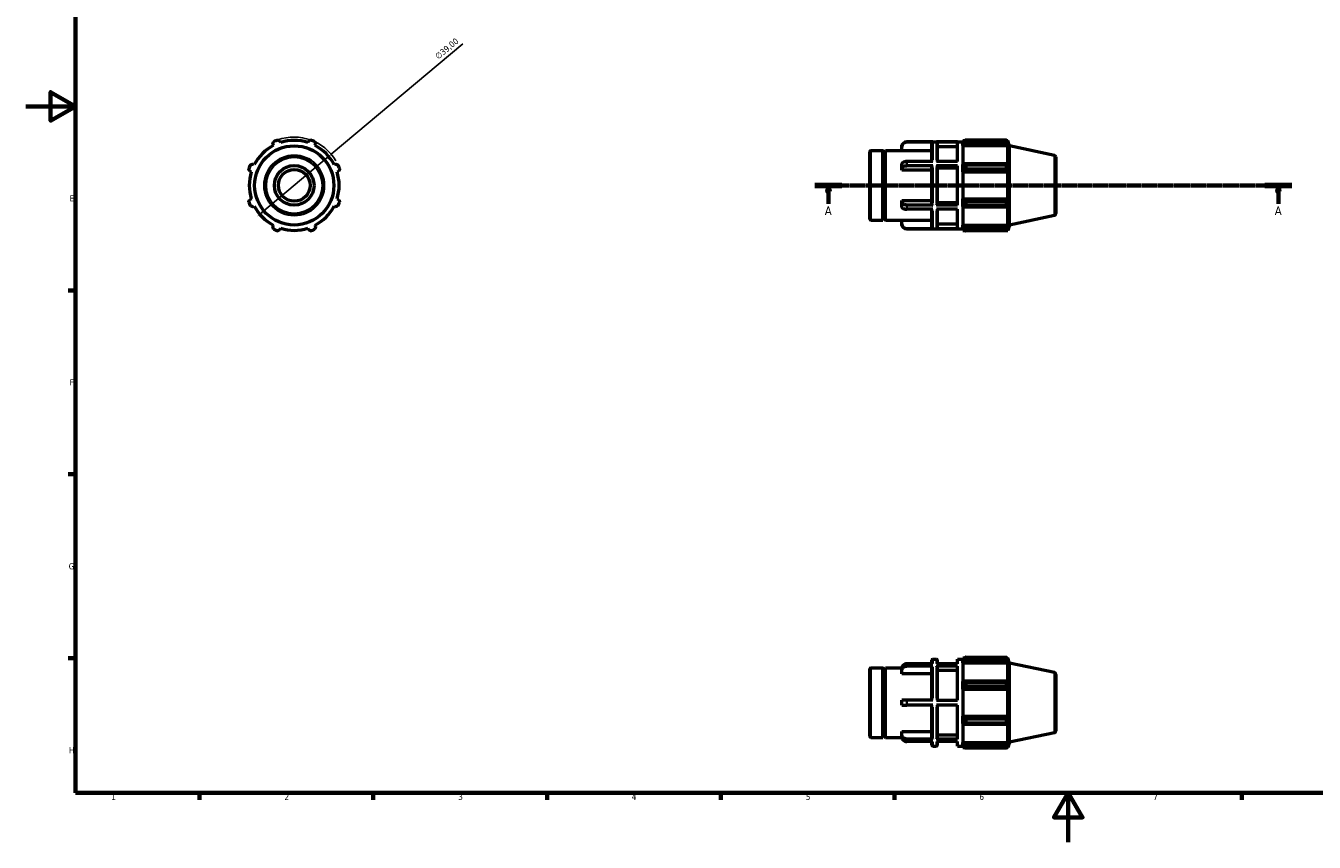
# Model space of a CAD drawing. Header units: millimetres. Extents: x 0 to 899, y 0 to 619.
# Tile 1 of 4: x 0 to 520, y 0 to 330. Entities that reach past the tile are written whole.
import ezdxf

# ---------------------------------------------------------------- set-up
doc = ezdxf.new("R2010")
doc.units = ezdxf.units.MM
doc.linetypes.add('CHAIN', pattern=[0.7087, 0.4724, -0.0591, 0.1181, -0.0591])
for name, color, linetype, lineweight in [('Border (ISO)', 7, 'Continuous', 70), ('Dimension (ISO)', 7, 'Continuous', 25), ('Section Line (ISO)', 7, 'CHAIN', 70), ('Visible (ISO)', 7, 'Continuous', 50), ('Visible Narrow (ISO)', 7, 'Continuous', 35)]:
    doc.layers.add(name, color=color, linetype=linetype, lineweight=lineweight)
doc.styles.add('Label Text (ISO)', font='tahoma.ttf')
doc.styles.add('Note Text (ISO)', font='tahoma.ttf')
doc.dimstyles.new('Default (ISO)', dxfattribs={"dimtxt": 2.5, "dimasz": 2.5, "dimexe": 3.175, "dimexo": 0, "dimgap": 0.762, "dimtad": 1, "dimrnd": 1e-08, "dimzin": 0, "dimtxsty": 'Note Text (ISO)', "dimcen": 0.09, "dimdle": 10, "dimclrd": 256, "dimclre": 256, "dimclrt": 232, "dimazin": 0, "dimtfac": 1.40208, "dimtmove": 0, "dimatfit": 3, "dimfxl": 1, "dimtolj": 1, "dimtzin": 0, "dimlwd": -1, "dimlwe": -1, "dimarcsym": 0})

# ---------------------------------------------------------------- blocks, each defined once
blk = doc.blocks.new('Borders Default Border')
at = {"layer": 'Border (ISO)'}
for p, q in [((20, 222.75), (17.1, 222.75)), ((20, 148.5), (17.1, 148.5)), ((20, 74.25), (17.1, 74.25)), ((70.08, 20), (70.08, 17.1)), ((140.17, 20), (140.17, 17.1)), ((210.25, 20), (210.25, 17.1)), ((280.33, 20), (280.33, 17.1)), ((350.42, 20), (350.42, 17.1)), ((490.58, 20), (490.58, 17.1))]:
    blk.add_line(p, q, dxfattribs=at)
at = {"layer": 'Border (ISO)', "flags": 128}
for points in [[(20, 20), (20, 574), (821, 574), (821, 20), (20, 20)], [(0, 297), (20, 297), (10, 302.77), (10, 291.23), (20, 297)], [(420.5, 0), (420.5, 20), (414.73, 10), (426.27, 10), (420.5, 20)]]:
    blk.add_lwpolyline(points, dxfattribs=at)
at = {"layer": 'Border (ISO)', "color": 232, "true_color": 0xca0064, "char_height": 2.5, "attachment_point": 7, "style": 'Note Text (ISO)'}
for s, insert in [('E', (17.64, 258.63)), ('F', (17.7, 184.38)), ('G', (17.31, 110.08)), ('H', (17.44, 35.88)), ('1', (34.48, 17.1)), ('2', (104.37, 17.1)), ('3', (174.43, 17.05)), ('4', (244.42, 17.1)), ('5', (314.64, 17.05)), ('6', (384.66, 17.05)), ('7', (454.77, 17.1))]:
    blk.add_mtext(s, dxfattribs=dict(at, insert=insert))
blk = doc.blocks.new('2dTransSection0')
at = {"layer": 'Section Line (ISO)', "linetype": 'CHAIN'}
blk.add_line((318.33, 265.11), (510.73, 265.11), dxfattribs=at)
at = {"layer": 'Section Line (ISO)', "linetype": 'Continuous', "lineweight": 140}
for p, q in [((318.33, 265.11), (329.23, 265.11)), ((499.83, 265.11), (510.73, 265.11))]:
    blk.add_line(p, q, dxfattribs=at)
at = {"layer": 'Section Line (ISO)', "linetype": 'Continuous'}
for p, q in [((323.78, 265.11), (323.28, 262.61)), ((323.78, 262.61), (323.78, 265.11)), ((324.28, 262.61), (323.78, 265.11)), ((505.28, 265.11), (504.78, 262.61)), ((505.28, 262.61), (505.28, 265.11)), ((505.78, 262.61), (505.28, 265.11)), ((323.28, 262.61), (324.28, 262.61)), ((323.78, 257.71), (323.78, 262.61)), ((504.78, 262.61), (505.78, 262.61)), ((505.28, 257.71), (505.28, 262.61))]:
    blk.add_line(p, q, dxfattribs=at)
at = {"layer": 'Section Line (ISO)', "linetype": 'Continuous', "flags": 128}
for points in [[(324.28, 262.61), (323.78, 265.11), (323.28, 262.61), (324.28, 262.61)], [(505.78, 262.61), (505.28, 265.11), (504.78, 262.61), (505.78, 262.61)]]:
    blk.add_lwpolyline(points, dxfattribs=at)
at = {"layer": 'Section Line (ISO)'}
for points in [[(324.28, 262.61), (323.78, 265.11), (323.28, 262.61), (324.28, 262.61)], [(505.78, 262.61), (505.28, 265.11), (504.78, 262.61), (505.78, 262.61)]]:
    blk.add_solid(points, dxfattribs=at)
at = {"layer": 'Section Line (ISO)', "char_height": 3.5, "attachment_point": 7, "style": 'Label Text (ISO)'}
for insert in [(322.29, 253.11), (503.79, 253.11)]:
    blk.add_mtext('A', dxfattribs=dict(at, insert=insert))
blk = doc.blocks.new('*D7')
at = {"layer": 'Defpoints', "color": 0, "transparency": 16777216}
for p in [(123.21, 277.65), (93.35, 252.57)]:
    blk.add_point(p, dxfattribs=at)
at = {"layer": 'Dimension (ISO)', "transparency": 16777216}
for p, q in [((123.21, 277.65), (176.35, 322.27)), ((95.26, 254.17), (121.3, 276.04))]:
    blk.add_line(p, q, dxfattribs=at)
blk.add_arc((108.28, 265.11), 19.5, 30.6913, 109.792, dxfattribs=at)
for points in [[(121.03, 276.36), (121.57, 275.72), (123.21, 277.65)], [(94.99, 254.49), (95.53, 253.86), (93.35, 252.57)]]:
    blk.add_solid(points, dxfattribs=at)
at = {"layer": 'Dimension (ISO)', "color": 232, "true_color": 0xca0064, "transparency": 16777216, "insert": (164.8, 317.76), "char_height": 2.5, "attachment_point": 1, "rotation": 40.0203, "style": 'Note Text (ISO)'}
blk.add_mtext('\\A1;∅39,00', dxfattribs=at)

msp = doc.modelspace()

# ---------------------------------------------------------------- linework, layer by layer
at = {"layer": 'Visible (ISO)'}
for p, q in [((99.637, 281.711), (99.908, 281.192)), ((102.828, 282.402), (102.652, 282.96)), ((113.911, 282.96), (113.735, 282.402)), ((116.655, 281.192), (116.925, 281.711)), ((353.388, 280.676), (353.388, 280.707)), ((353.388, 279.113), (353.388, 280.676)), ((355.338, 282.657), (378.031, 282.657)), ((365.851, 282.629), (355.338, 282.629)), ((365.531, 274.712), (365.531, 282.309)), ((375.888, 282.629), (367.354, 282.629)), ((367.674, 282.309), (367.674, 274.712)), ((375.888, 280.676), (367.674, 280.676)), ((375.888, 274.712), (375.888, 282.629)), ((378.031, 283.242), (378.031, 282.588)), ((378.031, 283.242), (378.861, 283.242)), ((378.421, 282.96), (378.031, 282.588)), ((378.031, 281.365), (378.031, 282.588)), ((378.031, 281.365), (378.421, 281.711)), ((378.031, 281.192), (378.031, 281.365)), ((378.031, 281.192), (378.031, 273.57)), ((378.031, 281.192), (396.083, 281.192)), ((378.421, 281.711), (395.893, 281.711)), ((379.201, 283.455), (379.201, 282.749)), ((379.201, 283.455), (395.639, 283.455)), ((395.639, 282.749), (379.201, 282.749)), ((395.639, 282.749), (395.639, 283.455)), ((395.75, 283.242), (396.083, 283.242)), ((396.083, 282.402), (395.893, 282.96)), ((395.893, 281.711), (396.083, 281.192)), ((396.781, 281.092), (396.083, 283.242)), ((396.083, 282.402), (396.083, 283.242)), ((396.083, 273.48), (396.083, 281.192)), ((396.781, 249.121), (396.781, 281.092)), ((414.898, 277.241), (396.781, 281.092)), ((340.531, 251.387), (340.531, 278.827)), ((340.851, 279.147), (345.731, 279.147)), ((345.731, 251.067), (345.731, 279.147)), ((346.231, 278.647), (345.731, 279.147)), ((346.231, 278.647), (346.731, 279.147)), ((346.231, 251.567), (346.231, 278.647)), ((346.731, 251.067), (346.731, 279.147)), ((346.731, 279.147), (353.388, 279.147)), ((365.531, 279.113), (353.388, 279.113)), ((415.531, 276.459), (415.531, 253.754)), ((90.428, 270.736), (90.986, 270.56)), ((92.195, 273.48), (91.676, 273.75)), ((124.886, 273.75), (124.367, 273.48)), ((125.577, 270.56), (126.135, 270.736)), ((353.388, 272.047), (353.388, 273.736)), ((353.388, 271.265), (353.388, 272.047)), ((365.531, 271.265), (353.388, 271.265)), ((365.851, 274.712), (355.338, 274.712)), ((365.851, 273.024), (355.338, 273.024)), ((365.531, 257.35), (365.531, 272.863)), ((375.888, 274.712), (367.354, 274.712)), ((375.888, 273.024), (367.354, 273.024)), ((367.674, 272.863), (367.674, 257.35)), ((375.888, 272.047), (367.674, 272.047)), ((375.888, 257.189), (375.888, 273.024)), ((378.421, 273.75), (378.031, 273.57)), ((378.031, 270.618), (378.031, 273.57)), ((378.031, 270.618), (378.421, 270.736)), ((378.031, 270.56), (378.031, 270.618)), ((378.031, 270.56), (378.031, 259.653)), ((378.031, 270.56), (396.083, 270.56)), ((395.893, 273.75), (378.421, 273.75)), ((378.421, 270.736), (395.893, 270.736)), ((379.201, 273.412), (379.201, 271.709)), ((379.201, 273.412), (395.639, 273.412)), ((395.639, 271.709), (379.201, 271.709)), ((395.639, 271.709), (395.639, 273.412)), ((396.083, 273.48), (395.893, 273.75)), ((395.893, 270.736), (396.083, 270.56)), ((396.083, 259.653), (396.083, 270.56)), ((90.986, 259.653), (90.428, 259.477)), ((91.676, 256.463), (92.195, 256.733)), ((124.367, 256.733), (124.886, 256.463)), ((126.135, 259.477), (125.577, 259.653)), ((353.388, 258.166), (353.388, 258.948)), ((353.388, 258.948), (365.531, 258.948)), ((353.388, 256.477), (353.388, 258.166)), ((365.851, 257.189), (355.338, 257.189)), ((365.851, 255.501), (355.338, 255.501)), ((365.531, 247.904), (365.531, 255.501)), ((375.888, 257.189), (367.354, 257.189)), ((375.888, 255.501), (367.354, 255.501)), ((367.674, 258.166), (375.888, 258.166)), ((367.674, 255.501), (367.674, 247.904)), ((375.888, 247.584), (375.888, 255.501)), ((378.031, 259.595), (378.031, 259.653)), ((378.031, 259.653), (396.083, 259.653)), ((378.421, 259.477), (378.031, 259.595)), ((378.031, 256.643), (378.031, 259.595)), ((378.031, 256.643), (378.421, 256.463)), ((378.031, 256.643), (378.031, 249.021)), ((395.893, 259.477), (378.421, 259.477)), ((378.421, 256.463), (395.893, 256.463)), ((379.201, 258.504), (379.201, 256.801)), ((379.201, 258.504), (395.639, 258.504)), ((395.639, 256.801), (379.201, 256.801)), ((395.639, 256.801), (395.639, 258.504)), ((396.083, 259.653), (395.893, 259.477)), ((395.893, 256.463), (396.083, 256.733)), ((396.083, 249.021), (396.083, 256.733)), ((340.851, 251.067), (345.731, 251.067)), ((346.231, 251.567), (345.731, 251.067)), ((346.231, 251.567), (346.731, 251.067)), ((346.731, 251.067), (353.388, 251.067)), ((353.388, 249.537), (353.388, 251.1)), ((353.388, 251.1), (365.531, 251.1)), ((353.388, 249.507), (353.388, 249.537)), ((367.674, 249.537), (375.888, 249.537)), ((414.898, 252.972), (396.781, 249.121)), ((99.908, 249.021), (99.637, 248.502)), ((102.652, 247.253), (102.828, 247.811)), ((113.735, 247.811), (113.911, 247.253)), ((116.925, 248.502), (116.655, 249.021)), ((365.851, 247.584), (355.338, 247.584)), ((355.338, 247.557), (378.031, 247.557)), ((375.888, 247.584), (367.354, 247.584)), ((378.031, 248.848), (378.031, 249.021)), ((378.031, 249.021), (396.083, 249.021)), ((378.031, 247.625), (378.031, 248.848)), ((378.421, 248.502), (378.031, 248.848)), ((378.031, 247.625), (378.421, 247.253)), ((378.031, 247.625), (378.031, 246.972)), ((378.031, 246.972), (378.861, 246.972)), ((395.893, 248.502), (378.421, 248.502)), ((379.201, 247.464), (379.201, 246.758)), ((379.201, 247.464), (395.639, 247.464)), ((395.639, 246.758), (379.201, 246.758)), ((395.639, 246.758), (395.639, 247.464)), ((395.75, 246.972), (396.083, 246.972)), ((396.083, 249.021), (395.893, 248.502)), ((395.893, 247.253), (396.083, 247.811)), ((396.781, 249.121), (396.083, 246.972)), ((396.083, 246.972), (396.083, 247.811)), ((365.531, 72.012), (365.531, 73.58)), ((365.851, 73.9), (367.354, 73.9)), ((367.674, 73.58), (367.674, 72.012)), ((375.888, 72.012), (375.888, 73.9)), ((375.888, 73.9), (378.031, 73.9)), ((378.031, 74.485), (378.031, 73.831)), ((378.031, 74.485), (378.861, 74.485)), ((378.421, 74.203), (378.031, 73.831)), ((378.031, 72.609), (378.031, 73.831)), ((378.031, 72.609), (378.421, 72.954)), ((378.421, 72.954), (395.893, 72.954)), ((379.201, 74.698), (379.201, 73.993)), ((379.201, 74.698), (395.639, 74.698)), ((395.639, 73.993), (379.201, 73.993)), ((395.639, 73.993), (395.639, 74.698)), ((395.75, 74.485), (396.083, 74.485)), ((396.083, 73.645), (395.893, 74.203)), ((395.893, 72.954), (396.083, 72.436)), ((396.781, 72.335), (396.083, 74.485)), ((396.083, 73.645), (396.083, 74.485)), ((340.531, 42.63), (340.531, 70.07)), ((340.851, 70.39), (345.731, 70.39)), ((345.731, 42.31), (345.731, 70.39)), ((346.231, 69.89), (345.731, 70.39)), ((346.231, 69.89), (346.731, 70.39)), ((346.231, 42.81), (346.231, 69.89)), ((346.731, 42.31), (346.731, 70.39)), ((346.731, 70.39), (353.39, 70.39)), ((353.388, 69.346), (353.388, 70.321)), ((353.388, 67.992), (353.388, 69.346)), ((365.531, 67.992), (353.388, 67.992)), ((365.851, 72.012), (355.338, 72.012)), ((365.851, 71.037), (355.338, 71.037)), ((365.531, 57.325), (365.531, 70.76)), ((375.888, 72.012), (367.354, 72.012)), ((375.888, 71.037), (367.354, 71.037)), ((367.674, 70.76), (367.674, 57.325)), ((375.888, 69.346), (367.674, 69.346)), ((375.888, 57.325), (375.888, 71.037)), ((378.031, 72.436), (378.031, 72.609)), ((378.031, 72.436), (378.031, 64.813)), ((378.031, 72.436), (396.083, 72.436)), ((396.083, 64.723), (396.083, 72.436)), ((396.781, 40.364), (396.781, 72.335)), ((414.898, 68.484), (396.781, 72.335)), ((415.531, 67.702), (415.531, 44.997)), ((378.421, 64.994), (378.031, 64.813)), ((378.031, 61.862), (378.031, 64.813)), ((395.893, 64.994), (378.421, 64.994)), ((379.201, 64.655), (379.201, 62.952)), ((379.201, 64.655), (395.639, 64.655)), ((395.639, 62.952), (379.201, 62.952)), ((395.639, 62.952), (395.639, 64.655)), ((396.083, 64.723), (395.893, 64.994)), ((353.388, 55.375), (353.388, 57.325)), ((365.851, 57.325), (355.338, 57.325)), ((367.354, 57.325), (375.888, 57.325)), ((378.031, 61.862), (378.421, 61.979)), ((378.031, 61.803), (378.031, 61.862)), ((378.031, 61.803), (378.031, 50.896)), ((378.031, 61.803), (396.083, 61.803)), ((378.421, 61.979), (395.893, 61.979)), ((395.893, 61.979), (396.083, 61.803)), ((396.083, 50.896), (396.083, 61.803)), ((365.851, 55.375), (355.338, 55.375)), ((365.531, 41.939), (365.531, 55.375)), ((375.888, 55.375), (367.354, 55.375)), ((367.674, 55.375), (367.674, 41.939)), ((375.888, 41.662), (375.888, 55.375)), ((378.031, 50.838), (378.031, 50.896)), ((378.031, 50.896), (396.083, 50.896)), ((378.031, 47.886), (378.031, 50.838)), ((378.421, 50.72), (378.031, 50.838)), ((378.031, 47.886), (378.031, 40.264)), ((378.031, 47.886), (378.421, 47.706)), ((395.893, 50.72), (378.421, 50.72)), ((378.421, 47.706), (395.893, 47.706)), ((379.201, 49.747), (379.201, 48.044)), ((379.201, 49.747), (395.639, 49.747)), ((395.639, 48.044), (379.201, 48.044)), ((395.639, 48.044), (395.639, 49.747)), ((396.083, 50.896), (395.893, 50.72)), ((395.893, 47.706), (396.083, 47.976)), ((396.083, 40.264), (396.083, 47.976)), ((340.851, 42.31), (345.731, 42.31)), ((346.231, 42.81), (345.731, 42.31)), ((346.231, 42.81), (346.731, 42.31)), ((346.731, 42.31), (353.39, 42.31)), ((353.388, 43.354), (353.388, 44.707)), ((353.388, 44.707), (365.531, 44.707)), ((353.388, 42.379), (353.388, 43.354)), ((365.851, 41.662), (355.338, 41.662)), ((375.888, 41.662), (367.354, 41.662)), ((367.674, 43.354), (375.888, 43.354)), ((414.898, 44.215), (396.781, 40.364)), ((365.851, 40.687), (355.338, 40.687)), ((365.531, 39.12), (365.531, 40.687)), ((365.851, 38.8), (367.354, 38.8)), ((375.888, 40.687), (367.354, 40.687)), ((367.674, 40.687), (367.674, 39.12)), ((375.888, 38.8), (375.888, 40.687)), ((375.888, 38.8), (378.031, 38.8)), ((378.031, 40.091), (378.031, 40.264)), ((378.031, 40.264), (396.083, 40.264)), ((378.031, 38.868), (378.031, 40.091)), ((378.421, 39.745), (378.031, 40.091)), ((378.031, 38.868), (378.031, 38.215)), ((378.031, 38.868), (378.421, 38.496)), ((378.031, 38.215), (378.861, 38.215)), ((395.893, 39.745), (378.421, 39.745)), ((379.201, 38.707), (379.201, 38.002)), ((379.201, 38.707), (395.639, 38.707)), ((395.639, 38.002), (379.201, 38.002)), ((395.639, 38.002), (395.639, 38.707)), ((395.75, 38.215), (396.083, 38.215)), ((396.083, 40.264), (395.893, 39.745)), ((395.893, 38.496), (396.083, 39.054)), ((396.781, 40.364), (396.083, 38.215)), ((396.083, 38.215), (396.083, 39.054))]:
    msp.add_line(p, q, dxfattribs=at)
for radius in [15.985, 8, 6.4]:
    msp.add_circle((108.281, 265.107), radius, dxfattribs=at)
for centre, radius, start, end in [((108.281, 265.107), 18.135, 117.5, 152.5), ((108.281, 265.107), 19.5, 109.79198, 115.20802), ((108.281, 265.107), 18.135, 72.5, 107.5), ((108.281, 265.107), 19.5, 64.79198, 70.20802), ((108.281, 265.107), 18.135, 27.5, 62.5), ((355.338, 280.707), 1.95, 90, 180), ((340.851, 278.827), 0.32, 90, 180), ((414.731, 276.459), 0.8, 0, 78), ((108.281, 265.107), 19.5, 154.79198, 160.20802), ((108.281, 265.107), 18.135, 162.5, 197.5), ((108.281, 265.107), 18.135, 342.5, 17.5), ((108.281, 265.107), 19.5, 19.79198, 25.20802), ((108.281, 265.107), 19.5, 199.79198, 205.20802), ((108.281, 265.107), 18.135, 207.5, 242.5), ((108.281, 265.107), 18.135, 297.5, 332.5), ((108.281, 265.107), 19.5, 334.79198, 340.20802), ((340.851, 251.387), 0.32, 180, 270), ((355.338, 249.507), 1.95, 180, 270), ((414.731, 253.754), 0.8, 282, 0), ((108.281, 265.107), 19.5, 244.79198, 250.20802), ((108.281, 265.107), 18.135, 252.5, 287.5), ((108.281, 265.107), 19.5, 289.79198, 295.20802), ((365.851, 73.58), 0.32, 90, 180), ((367.354, 73.58), 0.32, 0, 90), ((340.851, 70.07), 0.32, 90, 180), ((414.731, 67.702), 0.8, 0, 78), ((340.851, 42.63), 0.32, 180, 270), ((414.731, 44.997), 0.8, 282, 0), ((365.851, 39.12), 0.32, 180, 270), ((367.354, 39.12), 0.32, 270, 0)]:
    msp.add_arc(centre, radius, start, end, dxfattribs=at)
for points, weights in [([(99.637, 281.711), (99.803, 282.22), (99.976, 282.749)], [1.00359404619, 1.00220455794, 1]), ([(101.679, 283.455), (102.175, 283.202), (102.652, 282.96)], [1, 1.00220455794, 1.00359404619]), ([(113.911, 282.96), (114.387, 283.202), (114.884, 283.455)], [1.00359404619, 1.00220455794, 1]), ([(116.586, 282.749), (116.759, 282.22), (116.925, 281.711)], [1, 1.00220455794, 1.00359404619]), ([(379.201, 283.455), (378.796, 283.202), (378.421, 282.96)], [1.0159003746, 1.01130916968, 1.00591688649]), ([(378.421, 281.711), (378.796, 282.22), (379.201, 282.749)], [1.00591688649, 1.01130916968, 1.0159003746]), ([(395.639, 283.455), (395.771, 283.202), (395.893, 282.96)], [1, 1.00220455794, 1.00359404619]), ([(395.893, 281.711), (395.771, 282.22), (395.639, 282.749)], [1.00359404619, 1.00220455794, 1]), ([(90.428, 270.736), (90.186, 271.213), (89.933, 271.709)], [1.00359404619, 1.00220455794, 1]), ([(90.638, 273.412), (91.168, 273.585), (91.676, 273.75)], [1, 1.00220455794, 1.00359404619]), ([(124.886, 273.75), (125.395, 273.585), (125.924, 273.412)], [1.00359404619, 1.00220455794, 1]), ([(126.629, 271.709), (126.377, 271.213), (126.135, 270.736)], [1, 1.00220455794, 1.00359404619]), ([(379.201, 273.412), (378.796, 273.585), (378.421, 273.75)], [1.0159003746, 1.01130916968, 1.00591688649]), ([(378.421, 270.736), (378.796, 271.213), (379.201, 271.709)], [1.00591688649, 1.01130916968, 1.0159003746]), ([(395.639, 273.412), (395.771, 273.585), (395.893, 273.75)], [1, 1.00220455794, 1.00359404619]), ([(395.893, 270.736), (395.771, 271.213), (395.639, 271.709)], [1.00359404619, 1.00220455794, 1]), ([(89.933, 258.504), (90.186, 259), (90.428, 259.477)], [1, 1.00220455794, 1.00359404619]), ([(91.676, 256.463), (91.168, 256.629), (90.638, 256.801)], [1.00359404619, 1.00220455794, 1]), ([(125.924, 256.801), (125.395, 256.629), (124.886, 256.463)], [1, 1.00220455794, 1.00359404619]), ([(126.135, 259.477), (126.377, 259), (126.629, 258.504)], [1.00359404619, 1.00220455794, 1]), ([(379.201, 258.504), (378.796, 259), (378.421, 259.477)], [1.0159003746, 1.01130916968, 1.00591688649]), ([(378.421, 256.463), (378.796, 256.629), (379.201, 256.801)], [1.00591688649, 1.01130916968, 1.0159003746]), ([(395.639, 258.504), (395.771, 259), (395.893, 259.477)], [1, 1.00220455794, 1.00359404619]), ([(395.893, 256.463), (395.771, 256.629), (395.639, 256.801)], [1.00359404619, 1.00220455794, 1]), ([(99.976, 247.464), (99.803, 247.993), (99.637, 248.502)], [1, 1.00220455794, 1.00359404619]), ([(102.652, 247.253), (102.175, 247.011), (101.679, 246.758)], [1.00359404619, 1.00220455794, 1]), ([(114.884, 246.758), (114.387, 247.011), (113.911, 247.253)], [1, 1.00220455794, 1.00359404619]), ([(116.925, 248.502), (116.759, 247.993), (116.586, 247.464)], [1.00359404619, 1.00220455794, 1]), ([(379.201, 247.464), (378.796, 247.993), (378.421, 248.502)], [1.0159003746, 1.01130916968, 1.00591688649]), ([(378.421, 247.253), (378.796, 247.011), (379.201, 246.758)], [1.00591688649, 1.01130916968, 1.0159003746]), ([(395.639, 247.464), (395.771, 247.993), (395.893, 248.502)], [1, 1.00220455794, 1.00359404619]), ([(395.893, 247.253), (395.771, 247.011), (395.639, 246.758)], [1.00359404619, 1.00220455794, 1]), ([(379.201, 74.698), (378.796, 74.445), (378.421, 74.203)], [1.0159003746, 1.01130916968, 1.00591688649]), ([(378.421, 72.954), (378.796, 73.463), (379.201, 73.993)], [1.00591688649, 1.01130916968, 1.0159003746]), ([(395.639, 74.698), (395.771, 74.445), (395.893, 74.203)], [1, 1.00220455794, 1.00359404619]), ([(395.893, 72.954), (395.771, 73.463), (395.639, 73.993)], [1.00359404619, 1.00220455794, 1]), ([(379.201, 64.655), (378.796, 64.828), (378.421, 64.994)], [1.0159003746, 1.01130916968, 1.00591688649]), ([(378.421, 61.979), (378.796, 62.456), (379.201, 62.952)], [1.00591688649, 1.01130916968, 1.0159003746]), ([(395.639, 64.655), (395.771, 64.828), (395.893, 64.994)], [1, 1.00220455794, 1.00359404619]), ([(395.893, 61.979), (395.771, 62.456), (395.639, 62.952)], [1.00359404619, 1.00220455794, 1]), ([(379.201, 49.747), (378.796, 50.244), (378.421, 50.72)], [1.0159003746, 1.01130916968, 1.00591688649]), ([(378.421, 47.706), (378.796, 47.872), (379.201, 48.044)], [1.00591688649, 1.01130916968, 1.0159003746]), ([(395.639, 49.747), (395.771, 50.244), (395.893, 50.72)], [1, 1.00220455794, 1.00359404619]), ([(395.893, 47.706), (395.771, 47.872), (395.639, 48.044)], [1.00359404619, 1.00220455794, 1]), ([(379.201, 38.707), (378.796, 39.236), (378.421, 39.745)], [1.0159003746, 1.01130916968, 1.00591688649]), ([(378.421, 38.496), (378.796, 38.254), (379.201, 38.002)], [1.00591688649, 1.01130916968, 1.0159003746]), ([(395.639, 38.707), (395.771, 39.236), (395.893, 39.745)], [1, 1.00220455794, 1.00359404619]), ([(395.893, 38.496), (395.771, 38.254), (395.639, 38.002)], [1.00359404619, 1.00220455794, 1])]:
    msp.add_rational_spline(points, weights, degree=2, dxfattribs=at)
for points, knots in [([(353.388, 280.676), (353.388, 280.917), (353.445, 281.201), (353.629, 281.647), (353.79, 281.887), (354.13, 282.228), (354.37, 282.389), (354.815, 282.573), (355.098, 282.629), (355.338, 282.629)], [-0.28904349, -0.28904349, -0.28904349, -0.28904349, -0.21666809, -0.21666809, -0.14437423, -0.14437423, -0.07215854, -0.07215854, 0, 0, 0, 0]), ([(365.531, 282.309), (365.531, 282.348), (365.54, 282.395), (365.571, 282.468), (365.597, 282.508), (365.653, 282.564), (365.692, 282.59), (365.765, 282.62), (365.812, 282.629), (365.851, 282.629)], [0.14228715, 0.14228715, 0.14228715, 0.14228715, 0.154159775, 0.154159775, 0.166022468, 0.166022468, 0.177873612, 0.177873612, 0.189715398, 0.189715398, 0.189715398, 0.189715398]), ([(367.354, 282.629), (367.394, 282.629), (367.44, 282.62), (367.513, 282.59), (367.552, 282.564), (367.608, 282.508), (367.635, 282.468), (367.665, 282.395), (367.674, 282.348), (367.674, 282.309)], [0, 0, 0, 0, 0.011841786, 0.011841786, 0.02369293, 0.02369293, 0.035555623, 0.035555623, 0.047428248, 0.047428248, 0.047428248, 0.047428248]), ([(355.338, 274.712), (355.098, 274.712), (354.815, 274.684), (354.37, 274.592), (354.13, 274.512), (353.79, 274.341), (353.629, 274.221), (353.445, 273.998), (353.388, 273.856), (353.388, 273.736)], [0, 0, 0, 0, 0.07215854, 0.07215854, 0.14437423, 0.14437423, 0.21666809, 0.21666809, 0.28904349, 0.28904349, 0.28904349, 0.28904349]), ([(353.388, 272.047), (353.388, 272.168), (353.445, 272.31), (353.629, 272.532), (353.79, 272.653), (354.13, 272.823), (354.37, 272.903), (354.815, 272.995), (355.098, 273.024), (355.338, 273.024)], [-0.28904349, -0.28904349, -0.28904349, -0.28904349, -0.21666809, -0.21666809, -0.14437423, -0.14437423, -0.07215854, -0.07215854, 0, 0, 0, 0]), ([(365.851, 273.024), (365.812, 273.024), (365.765, 273.019), (365.692, 273.004), (365.653, 272.991), (365.597, 272.963), (365.571, 272.943), (365.54, 272.906), (365.531, 272.883), (365.531, 272.863)], [0, 0, 0, 0, 0.011846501, 0.011846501, 0.02370237, 0.02370237, 0.035560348, 0.035560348, 0.047428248, 0.047428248, 0.047428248, 0.047428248]), ([(367.674, 272.863), (367.674, 272.883), (367.665, 272.906), (367.635, 272.943), (367.608, 272.963), (367.552, 272.991), (367.513, 273.004), (367.44, 273.019), (367.394, 273.024), (367.354, 273.024)], [-0.047428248, -0.047428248, -0.047428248, -0.047428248, -0.035555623, -0.035555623, -0.02369293, -0.02369293, -0.011841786, -0.011841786, 0, 0, 0, 0]), ([(355.338, 257.189), (355.098, 257.189), (354.815, 257.218), (354.37, 257.31), (354.13, 257.39), (353.79, 257.56), (353.629, 257.681), (353.445, 257.904), (353.388, 258.046), (353.388, 258.166)], [0, 0, 0, 0, 0.07215854, 0.07215854, 0.14437423, 0.14437423, 0.21666809, 0.21666809, 0.28904349, 0.28904349, 0.28904349, 0.28904349]), ([(353.388, 256.477), (353.388, 256.357), (353.445, 256.215), (353.629, 255.992), (353.79, 255.872), (354.13, 255.701), (354.37, 255.621), (354.815, 255.529), (355.098, 255.501), (355.338, 255.501)], [-0.28904349, -0.28904349, -0.28904349, -0.28904349, -0.21666809, -0.21666809, -0.14437423, -0.14437423, -0.07215854, -0.07215854, 0, 0, 0, 0]), ([(365.531, 257.35), (365.531, 257.33), (365.54, 257.307), (365.571, 257.27), (365.597, 257.25), (365.653, 257.222), (365.692, 257.209), (365.765, 257.194), (365.812, 257.189), (365.851, 257.189)], [-0.047428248, -0.047428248, -0.047428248, -0.047428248, -0.035560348, -0.035560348, -0.02370237, -0.02370237, -0.011846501, -0.011846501, 0, 0, 0, 0]), ([(367.354, 257.189), (367.394, 257.189), (367.44, 257.194), (367.513, 257.209), (367.552, 257.222), (367.608, 257.25), (367.635, 257.27), (367.665, 257.307), (367.674, 257.33), (367.674, 257.35)], [0, 0, 0, 0, 0.011841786, 0.011841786, 0.02369293, 0.02369293, 0.035555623, 0.035555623, 0.047428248, 0.047428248, 0.047428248, 0.047428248]), ([(355.338, 247.584), (355.098, 247.584), (354.815, 247.64), (354.37, 247.824), (354.13, 247.985), (353.79, 248.326), (353.629, 248.566), (353.445, 249.012), (353.388, 249.296), (353.388, 249.537)], [0, 0, 0, 0, 0.07215854, 0.07215854, 0.14437423, 0.14437423, 0.21666809, 0.21666809, 0.28904349, 0.28904349, 0.28904349, 0.28904349]), ([(365.531, 247.904), (365.531, 247.865), (365.54, 247.818), (365.571, 247.745), (365.597, 247.705), (365.653, 247.65), (365.692, 247.623), (365.765, 247.593), (365.812, 247.584), (365.851, 247.584)], [-0.047428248, -0.047428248, -0.047428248, -0.047428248, -0.035560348, -0.035560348, -0.02370237, -0.02370237, -0.011846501, -0.011846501, 0, 0, 0, 0]), ([(367.354, 247.584), (367.394, 247.584), (367.44, 247.593), (367.513, 247.623), (367.552, 247.649), (367.608, 247.705), (367.635, 247.745), (367.665, 247.818), (367.674, 247.865), (367.674, 247.904)], [0, 0, 0, 0, 0.011841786, 0.011841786, 0.02369293, 0.02369293, 0.035555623, 0.035555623, 0.047428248, 0.047428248, 0.047428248, 0.047428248]), ([(355.338, 72.012), (355.098, 72.012), (354.815, 71.964), (354.37, 71.804), (354.13, 71.665), (353.79, 71.37), (353.629, 71.161), (353.445, 70.776), (353.388, 70.53), (353.388, 70.321)], [0, 0, 0, 0, 0.07215854, 0.07215854, 0.14437423, 0.14437423, 0.21666809, 0.21666809, 0.28904349, 0.28904349, 0.28904349, 0.28904349]), ([(353.388, 69.346), (353.388, 69.555), (353.445, 69.801), (353.629, 70.186), (353.79, 70.395), (354.13, 70.69), (354.37, 70.829), (354.815, 70.989), (355.098, 71.037), (355.338, 71.037)], [-0.28904349, -0.28904349, -0.28904349, -0.28904349, -0.21666809, -0.21666809, -0.14437423, -0.14437423, -0.07215854, -0.07215854, 0, 0, 0, 0]), ([(365.851, 71.037), (365.812, 71.037), (365.765, 71.029), (365.692, 71.003), (365.653, 70.98), (365.597, 70.932), (365.571, 70.898), (365.54, 70.834), (365.531, 70.794), (365.531, 70.76)], [0, 0, 0, 0, 0.011846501, 0.011846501, 0.02370237, 0.02370237, 0.035560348, 0.035560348, 0.047428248, 0.047428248, 0.047428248, 0.047428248]), ([(367.674, 70.76), (367.674, 70.794), (367.665, 70.834), (367.635, 70.898), (367.608, 70.932), (367.552, 70.98), (367.513, 71.003), (367.44, 71.029), (367.394, 71.037), (367.354, 71.037)], [-0.047428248, -0.047428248, -0.047428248, -0.047428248, -0.035555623, -0.035555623, -0.02369293, -0.02369293, -0.011841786, -0.011841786, 0, 0, 0, 0]), ([(355.338, 57.325), (355.098, 57.325), (354.815, 57.325), (354.37, 57.325), (354.13, 57.325), (353.79, 57.325), (353.629, 57.325), (353.445, 57.325), (353.388, 57.325), (353.388, 57.325)], [0, 0, 0, 0, 0.07215854, 0.07215854, 0.14437423, 0.14437423, 0.21666809, 0.21666809, 0.28904349, 0.28904349, 0.28904349, 0.28904349]), ([(353.388, 55.375), (353.388, 55.375), (353.445, 55.375), (353.629, 55.375), (353.79, 55.375), (354.13, 55.375), (354.37, 55.375), (354.815, 55.375), (355.098, 55.375), (355.338, 55.375)], [-0.28904349, -0.28904349, -0.28904349, -0.28904349, -0.21666809, -0.21666809, -0.14437423, -0.14437423, -0.07215854, -0.07215854, 0, 0, 0, 0]), ([(355.338, 41.662), (355.098, 41.662), (354.815, 41.711), (354.37, 41.87), (354.13, 42.009), (353.79, 42.305), (353.629, 42.513), (353.445, 42.899), (353.388, 43.145), (353.388, 43.354)], [0, 0, 0, 0, 0.07215854, 0.07215854, 0.14437423, 0.14437423, 0.21666809, 0.21666809, 0.28904349, 0.28904349, 0.28904349, 0.28904349]), ([(353.388, 42.379), (353.388, 42.17), (353.445, 41.924), (353.629, 41.538), (353.79, 41.33), (354.13, 41.034), (354.37, 40.895), (354.815, 40.736), (355.098, 40.687), (355.338, 40.687)], [-0.28904349, -0.28904349, -0.28904349, -0.28904349, -0.21666809, -0.21666809, -0.14437423, -0.14437423, -0.07215854, -0.07215854, 0, 0, 0, 0]), ([(365.531, 41.939), (365.531, 41.905), (365.54, 41.865), (365.571, 41.802), (365.597, 41.767), (365.653, 41.719), (365.692, 41.696), (365.765, 41.67), (365.812, 41.662), (365.851, 41.662)], [-0.047428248, -0.047428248, -0.047428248, -0.047428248, -0.035560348, -0.035560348, -0.02370237, -0.02370237, -0.011846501, -0.011846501, 0, 0, 0, 0]), ([(367.354, 41.662), (367.394, 41.662), (367.44, 41.67), (367.513, 41.696), (367.552, 41.719), (367.608, 41.767), (367.635, 41.802), (367.665, 41.865), (367.674, 41.905), (367.674, 41.939)], [0, 0, 0, 0, 0.011841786, 0.011841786, 0.02369293, 0.02369293, 0.035555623, 0.035555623, 0.047428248, 0.047428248, 0.047428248, 0.047428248])]:
    msp.add_open_spline(points, degree=3, knots=knots, dxfattribs=at)
at = {"layer": 'Visible Narrow (ISO)'}
for p, q in [((355.338, 282.656), (355.338, 282.632)), ((365.851, 282.565), (365.851, 275.389)), ((367.354, 275.389), (367.354, 282.565)), ((340.851, 278.974), (340.851, 251.239)), ((414.898, 253.121), (414.898, 277.092)), ((355.338, 274.631), (355.338, 273.111)), ((365.851, 272.282), (365.851, 257.931)), ((367.354, 257.931), (367.354, 272.282)), ((355.338, 257.103), (355.338, 255.582)), ((365.851, 254.824), (365.851, 247.648)), ((367.354, 247.648), (367.354, 254.824)), ((355.338, 247.581), (355.338, 247.557)), ((365.851, 73.895), (365.851, 72.193)), ((367.354, 72.193), (367.354, 73.895)), ((340.851, 70.217), (340.851, 42.482)), ((355.338, 71.968), (355.338, 71.091)), ((365.851, 70.572), (365.851, 58.143)), ((367.354, 58.143), (367.354, 70.572)), ((414.898, 44.364), (414.898, 68.335)), ((355.338, 57.227), (355.338, 55.472)), ((365.851, 54.556), (365.851, 42.127)), ((367.354, 42.127), (367.354, 54.556)), ((355.338, 41.609), (355.338, 40.731)), ((365.851, 40.506), (365.851, 38.804)), ((367.354, 38.804), (367.354, 40.506))]:
    msp.add_line(p, q, dxfattribs=at)
for radius in [12.135, 11.352]:
    msp.add_circle((108.281, 265.107), radius, dxfattribs=at)

# ---------------------------------------------------------------- block references
msp.add_blockref('Borders Default Border', (0, 0))
at = {"layer": 'Section Line (ISO)'}
msp.add_blockref('2dTransSection0', (0, 0), dxfattribs=at)

# ---------------------------------------------------------------- dimensions: what is measured, and where the dimension line sits
at = {"layer": 'Dimension (ISO)'}
dim = msp.add_diameter_dim_2p(p1=(93.348, 252.567), p2=(123.215, 277.646), dimstyle='Default (ISO)', override={"dimdec": 2, "dimlfac": 1, "dimtp": 0, "dimtm": 0, "dimtdec": 2, "dimatfit": 2}, dxfattribs=at)
dim.commit()
dim.dimension.update_dxf_attribs({"geometry": '*D7', "text_midpoint": (171.563, 318.244), "dimtype": 163})

doc.saveas('drawing.dxf')
